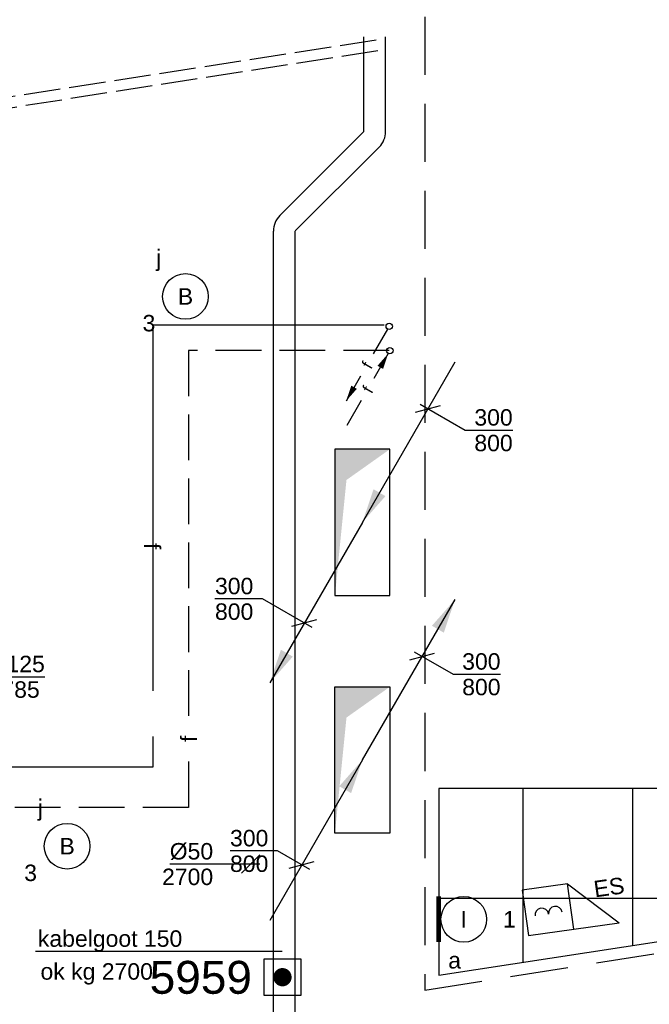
# Model space of a CAD drawing. Extents: x -329828 to 339781, y -55429 to 69176.
# Tile 120 of 140: x 37075 to 40520, y 20976 to 26364. Entities that reach past the tile are written whole.
import ezdxf
from ezdxf.enums import TextEntityAlignment as Align

# ---------------------------------------------------------------- set-up
doc = ezdxf.new("R2010")
doc.units = 0
doc.header["$LTSCALE"] = 50
for name, pattern in [('2322140', [45, 40, -5]), ('2322203', [45, 5, -2, 5, -2, 5, -2, 5, -2, 5, -2, 5, -5]), ('E_GOOT3', [5, 4, -1]), ('HIDDEN', [9.525, 6.35, -3.175])]:
    doc.linetypes.add(name, pattern=pattern)
doc.layers.get('0').update_dxf_attribs({"linetype": 'CONTINUOUS'})
for name, color, linetype in [('brandmeldserienummers', 1, 'CONTINUOUS'), ('EL6131--', 2, 'CONTINUOUS'), ('EL6131--_WG', 2, 'CONTINUOUS'), ('EL6222--', 3, 'CONTINUOUS'), ('EL6311--', 3, 'CONTINUOUS'), ('EL6511--', 3, 'CONTINUOUS'), ('EL6522--', 3, 'CONTINUOUS'), ('EM6131--', 1, 'CONTINUOUS'), ('plafond', 8, 'CONTINUOUS'), ('WL5448--', 4, 'CONTINUOUS'), ('WL570---_RETOUR', 112, 'CONTINUOUS'), ('WL570---_TOEVOER', 3, 'CONTINUOUS'), ('WM524---', 1, 'CONTINUOUS'), ('WM5448--', 1, 'CONTINUOUS'), ('WM570---_RETOUR', 1, 'CONTINUOUS'), ('WM570---_TOEVOER', 1, 'CONTINUOUS'), ('WM570---_TOEVOER_PR', 1, 'CONTINUOUS')]:
    doc.layers.add(name, color=color, linetype=linetype)
doc.styles.add('BURO-018', font='ARIAL.TTF', dxfattribs={"height": 90})

# ---------------------------------------------------------------- blocks, each defined once
blk = doc.blocks.new('1115B3A')
at = {"color": 0, "linetype": 'Continuous'}
blk.add_circle((0, 0), 2.5, dxfattribs=at)
at = {"color": 0, "linetype": 'Continuous', "style": 'BURO-018'}
for tag, p in [('E_GKAST', (0, 8)), ('E_GROEP', (0, 5)), ('E_SGROEP', (4.5, 5)), ('E_ARMCODE', (0, 0)), ('E_SLET', (4.5, -1))]:
    blk.add_attdef(tag, text='', height=1.8, dxfattribs=at).set_placement(p, align=Align.MIDDLE)
blk = doc.blocks.new('E00172')
at = {"color": 0, "linetype": 'Continuous', "const_width": 0.5}
blk.add_lwpolyline([(-2.5, 0.75), (2.5, 0.75)], dxfattribs=at)
at = {"color": 0, "linetype": 'Continuous'}
blk.add_circle((0, 3.5), 2.5, dxfattribs=at)
at = {"color": 0, "linetype": 'Continuous', "style": 'BURO-018'}
for tag, p in [('E_GKAST', (0, 11.5)), ('E_GROEP', (0, 8.5)), ('E_SGROEP', (4.5, 8.5)), ('E_ARMCODE', (0, 3.5)), ('E_SLET', (4.5, 2.5))]:
    blk.add_attdef(tag, text='', height=1.8, dxfattribs=at).set_placement(p, align=Align.MIDDLE)
blk = doc.blocks.new('E00124')
at = {"color": 0, "linetype": 'Continuous'}
for p, q in [((-2, 5), (2, 5)), ((-2, 1), (-2, 5)), ((2, 5), (2, 1)), ((2, 1), (-2, 1))]:
    blk.add_line(p, q, dxfattribs=at)
at = {"color": 0, "linetype": 'Continuous', "const_width": 1}
blk.add_lwpolyline([(-0.5, 3, 1), (0.5, 3, 1)], format="xyb", close=True, dxfattribs=at)
at = {"color": 0, "linetype": 'Continuous', "style": 'BURO-018'}
blk.add_attdef('E_TEXT1', text='', height=1.8, dxfattribs=at).set_placement((0, 7.5), align=Align.MIDDLE)
at = {"color": 0, "linetype": 'Continuous', "style": 'BURO-018', "flags": 1}
blk.add_attdef('E_MATCODE', (0, 0), '', height=1.8, dxfattribs=at)
blk = doc.blocks.new('111604')
at = {"color": 0, "linetype": 'Continuous'}
for p, q in [((-5, 6), (-5, 1)), ((0, 6), (-5, 6)), ((0, 1), (0, 6)), ((0, 6), (5, 1)), ((-5, 1), (5, 1))]:
    blk.add_line(p, q, dxfattribs=at)
for centre in [(-3.25, 3), (-1.75, 3)]:
    blk.add_arc(centre, 0.75, 0, 180, dxfattribs=at)
at = {"color": 0, "linetype": 'Continuous', "style": 'BURO-018'}
blk.add_attdef('E_TEXT1', text='', height=1.8, dxfattribs=at).set_placement((0, 8.5), align=Align.MIDDLE)
at = {"color": 0, "linetype": 'Continuous', "style": 'BURO-018', "flags": 1}
blk.add_attdef('E_MATCODE', text='', height=1.8, dxfattribs=at).set_placement((0, 0), align=Align.MIDDLE)
blk = doc.blocks.new('*U423')
at = {"layer": 'WM570---_TOEVOER', "color": 0, "ltscale": 10}
for p, q in [((-39.9, 50), (244.6, -306.2)), ((24.1, 50), (-24.1, -50)), ((244.6, -306.2), (602.2, -306.2))]:
    blk.add_line(p, q, dxfattribs=at)
at = {"layer": 'WM570---_TOEVOER', "color": 0, "style": 'BURO-018'}
for s, p in [('%%c125', (294.6, -281.2)), ('2785', (294.6, -421.2))]:
    blk.add_text(s, height=90, dxfattribs=at).set_placement(p)
blk = doc.blocks.new('*U563')
at = {"layer": 'WM524---', "color": 0, "ltscale": 10}
for p, q in [((50, 0), (-443.3, 0)), ((-50, -50), (50, 50))]:
    blk.add_line(p, q, dxfattribs=at)
at = {"layer": 'WM524---', "color": 0, "style": 'BURO-018'}
for s, p in [('%%c50', (-443.3, 25)), ('2700', (-485.3, -115))]:
    blk.add_text(s, height=90, dxfattribs=at).set_placement(p)
blk = doc.blocks.new('LDV2')
at = {"color": 0, "linetype": 'Continuous'}
for p, q in [((-0.25, -0.43), (-2.5, -4.33)), ((-4.5, -7.79), (-6.75, -11.69))]:
    blk.add_line(p, q, dxfattribs=at)
blk.add_lwpolyline([(-6.75, -11.69, 0, 1, 0), (-5.5, -9.53, 1, 1, 0)], format="xyseb", dxfattribs=at)
blk.add_circle((0, 0), 0.5, dxfattribs=at)
at = {"color": 0, "linetype": 'Continuous', "style": 'BURO-018'}
blk.add_attdef('LD_TEXT1', text='', height=1.8, rotation=60, dxfattribs=at).set_placement((-3.5, -6.06), align=Align.MIDDLE)
blk = doc.blocks.new('LDV4')
at = {"color": 0, "linetype": 'Continuous'}
for p, q in [((-0.25, -0.43), (-2.5, -4.33)), ((-4.5, -7.79), (-6.75, -11.69))]:
    blk.add_line(p, q, dxfattribs=at)
blk.add_lwpolyline([(-0.25, -0.43, 0, 1, 0), (-1.5, -2.6, 1, 1, 0)], format="xyseb", dxfattribs=at)
blk.add_circle((0, 0), 0.5, dxfattribs=at)
at = {"color": 0, "linetype": 'Continuous', "style": 'BURO-018'}
blk.add_attdef('LD_TEXT1', text='', height=1.8, rotation=60, dxfattribs=at).set_placement((-3.5, -6.06), align=Align.MIDDLE)
blk = doc.blocks.new('*U567')
at = {"color": 0, "ltscale": 10}
for p, q in [((0, 60, -2730), (518.8, 60, -2730)), ((0, -60, -2730), (518.8, -60, -2730))]:
    blk.add_line(p, q, dxfattribs=at)
at = {"layer": 'EM6131--', "color": 1, "style": 'BURO-018'}
blk.add_attdef('POSNR', text='', height=90, dxfattribs=at).set_placement((0, 0), align=Align.MIDDLE)
blk = doc.blocks.new('*U568')
at = {"color": 0, "ltscale": 10}
blk.add_arc((-24.9, 60, -2730), 120, 270, 315, dxfattribs=at)
at = {"layer": 'EM6131--', "color": 1, "style": 'BURO-018'}
blk.add_attdef('POSNR', text='', height=90, dxfattribs=at).set_placement((0, 0), align=Align.MIDDLE)
blk = doc.blocks.new('*U569')
at = {"color": 0, "ltscale": 10}
for p, q in [((0, 60, -2730), (649.4, 60, -2730)), ((0, -60, -2730), (649.4, -60, -2730))]:
    blk.add_line(p, q, dxfattribs=at)
at = {"layer": 'EM6131--', "color": 1, "style": 'BURO-018'}
blk.add_attdef('POSNR', text='', height=90, dxfattribs=at).set_placement((0, 0), align=Align.MIDDLE)
blk = doc.blocks.new('*U570')
at = {"color": 0, "ltscale": 10}
for p, q in [((0, 60, -2730), (4789.9, 60, -2730)), ((0, -60, -2730), (4789.9, -60, -2730))]:
    blk.add_line(p, q, dxfattribs=at)
at = {"layer": 'EM6131--', "color": 1, "style": 'BURO-018'}
blk.add_attdef('POSNR', text='', height=90, dxfattribs=at).set_placement((0, 0), align=Align.MIDDLE)
blk = doc.blocks.new('*U571')
at = {"color": 0, "ltscale": 10}
blk.add_arc((-24.9, -60, -2730), 120, 45, 90, dxfattribs=at)
at = {"layer": 'EM6131--', "color": 1, "style": 'BURO-018'}
blk.add_attdef('POSNR', text='', height=90, dxfattribs=at).set_placement((0, 0), align=Align.MIDDLE)
blk = doc.blocks.new('*U639')
at = {"ltscale": 10}
for points in [[(507, 878.1), (445.6, 696.8), (380.7, 734.3)], [(150, 400), (-150, 400), (-150, -400), (-87, 232)], [(0, 0), (-61.4, -181.3), (-126.3, -143.8)]]:
    blk.add_hatch(color=2, dxfattribs=at).paths.add_polyline_path(points)
at = {"color": 2, "ltscale": 10}
for q in [(507, 878.1), (-507, -878.1)]:
    blk.add_line((0, 0), q, dxfattribs=at)
at = {"color": 0, "ltscale": 10}
for p, q in [((-150, 400), (150, 400)), ((-150, -400), (-150, 400)), ((150, 400), (150, -400)), ((150, -400), (-150, -400))]:
    blk.add_line(p, q, dxfattribs=at)
at = {"layer": 'WM570---_TOEVOER_PR', "color": 1, "style": 'BURO-018'}
blk.add_attdef('POSNR', text='', height=90, dxfattribs=at).set_placement((0, 0), align=Align.MIDDLE)
blk = doc.blocks.new('*U640')
at = {"ltscale": 10}
for points in [[(150, 400), (-150, 400), (-150, -400), (-87, 232)], [(0, 0), (61.4, 181.3), (126.3, 143.8)], [(-507, -878.1), (-445.6, -696.8), (-380.7, -734.3)]]:
    blk.add_hatch(color=2, dxfattribs=at).paths.add_polyline_path(points)
at = {"color": 2, "ltscale": 10}
for q in [(507, 878.1, -3600), (-507, -878.1, -3600)]:
    blk.add_line((0, 0, -3600), q, dxfattribs=at)
at = {"color": 0, "ltscale": 10}
for p, q in [((150, 400, -3600), (-150, 400, -3600)), ((-150, 400, -3600), (-150, -400, -3600)), ((150, -400, -3600), (150, 400, -3600)), ((-150, -400, -3600), (150, -400, -3600))]:
    blk.add_line(p, q, dxfattribs=at)
at = {"layer": 'WM570---_TOEVOER_PR', "color": 1, "style": 'BURO-018'}
blk.add_attdef('POSNR', text='', height=90, dxfattribs=at).set_placement((0, 0), align=Align.MIDDLE)
blk = doc.blocks.new('*U641')
at = {"layer": 'WM570---_TOEVOER', "color": 0, "ltscale": 10}
for p, q in [((-68.3, -18.3), (68.3, 18.3)), ((-43.3, 25), (203.6, -117.6)), ((203.6, -117.6), (463.4, -117.6))]:
    blk.add_line(p, q, dxfattribs=at)
at = {"layer": 'WM570---_TOEVOER', "color": 0, "style": 'BURO-018'}
for s, p in [('300', (253.6, -92.6)), ('800', (253.6, -232.6))]:
    blk.add_text(s, height=90, dxfattribs=at).set_placement(p)
blk = doc.blocks.new('*U642')
at = {"layer": 'WM570---_RETOUR', "color": 0, "ltscale": 10}
for p, q in [((-68.3, -18.3), (68.3, 18.3)), ((-43.3, 25), (169.1, -97.6)), ((169.1, -97.6), (428.9, -97.6))]:
    blk.add_line(p, q, dxfattribs=at)
at = {"layer": 'WM570---_RETOUR', "color": 0, "style": 'BURO-018'}
for s, p in [('300', (219.1, -72.6)), ('800', (219.1, -212.6))]:
    blk.add_text(s, height=90, dxfattribs=at).set_placement(p)
blk = doc.blocks.new('*U643')
at = {"layer": 'WM570---_TOEVOER', "color": 0, "ltscale": 10}
for p, q in [((-229, 132.2), (-488.8, 132.2)), ((43.3, -25), (-229, 132.2)), ((-68.3, -18.3), (68.3, 18.3))]:
    blk.add_line(p, q, dxfattribs=at)
at = {"layer": 'WM570---_TOEVOER', "color": 0, "style": 'BURO-018'}
for s, p in [('300', (-488.8, 157.2)), ('800', (-488.8, 17.2))]:
    blk.add_text(s, height=90, dxfattribs=at).set_placement(p)
blk = doc.blocks.new('*U644')
at = {"layer": 'WM570---_RETOUR', "color": 0, "ltscale": 10}
for p, q in [((-132.8, 76.7), (-392.5, 76.7)), ((43.3, -25), (-132.8, 76.7)), ((-68.3, -18.3), (68.3, 18.3))]:
    blk.add_line(p, q, dxfattribs=at)
at = {"layer": 'WM570---_RETOUR', "color": 0, "style": 'BURO-018'}
for s, p in [('300', (-392.5, 101.7)), ('800', (-392.5, -38.3))]:
    blk.add_text(s, height=90, dxfattribs=at).set_placement(p)
blk = doc.blocks.new('2322140-1')
at = {"layer": 'WM5448--', "color": 0, "style": 'BURO-018'}
blk.add_text('f', height=90, rotation=270, dxfattribs=at).set_placement((37803.7, 23482.9, 2900), align=Align.MIDDLE)
blk = doc.blocks.new('2322203-1')
at = {"layer": 'WM5448--', "color": 0, "style": 'BURO-018'}
blk.add_text('f', height=90, rotation=90, dxfattribs=at).set_placement((37999, 22428.9, 2900), align=Align.MIDDLE)

msp = doc.modelspace()

# ---------------------------------------------------------------- hatches: boundary and pattern name
at = {"layer": 'plafond'}
h = msp.add_hatch(dxfattribs=at)
h.set_pattern_fill('RASTER_600_0002', color=256, style=0, pattern_type=2)
h.set_pattern_definition([(270, (39829.27, 22156.15), (600, 0), []), (2e-14, (39829.27, 22156.15), (0, 600), [])])
h.paths.add_polyline_path([(39368, 21136.2), (42000.8, 21539), (42000.8, 22156.2), (39368, 22156.2)])

# ---------------------------------------------------------------- linework, layer by layer
at = {"layer": 'EL6131--_WG', "linetype": 'E_GOOT3'}
for p, q in [((35123.1, 25647.9, 3000), (39072.3, 26261.2, 3000)), ((35132, 25588.5, 3000), (39081.5, 26201.9, 3000))]:
    msp.add_line(p, q, dxfattribs=at)
at = {"layer": 'EL6311--', "color": 4, "linetype": 'HIDDEN'}
for p, q in [((39291.3, 27809), (39291.3, 21054)), ((39291.3, 21054), (44745.7, 21914.7))]:
    msp.add_line(p, q, dxfattribs=at)
at = {"layer": 'EM6131--'}
msp.add_line((38511.6, 21264.4), (37161.8, 21264.4), dxfattribs=at)
at = {"layer": 'plafond', "linetype": 'Continuous', "flags": 128}
msp.add_lwpolyline([(39368, 21136.2), (42000.8, 21539), (42000.8, 22156.2), (39368, 22156.2)], close=True, dxfattribs=at)
at = {"layer": 'WL5448--', "linetype": '2322140'}
for p, q in [((39070.2, 24691.6, 2900), (37803.7, 24691.6, 2900)), ((37803.7, 24691.6, 2900), (37803.7, 22274.2, 2900)), ((37803.7, 22274.2, 2900), (34898.8, 22274.2, 2900))]:
    msp.add_line(p, q, dxfattribs=at)
at = {"layer": 'WL5448--', "linetype": '2322203'}
for p, q in [((39097.6, 24553.9, 2900), (37999, 24553.9, 2900)), ((37999, 24553.9, 2900), (37999, 22053.9, 2900)), ((37999, 22053.9, 2900), (35119.4, 22053.9, 2900))]:
    msp.add_line(p, q, dxfattribs=at)

# ---------------------------------------------------------------- block references
at = {"layer": 'EL6131--'}
for name, p, rotation in [('*U567', (39017.8, 25751.6, 2730), 90), ('*U569', (38541, 25250, 2730), 45.00000000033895), ('*U568', (39017.8, 25726.8, 2730), 45.00000000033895), ('*U571', (38523.5, 25232.4, 2730), 90), ('*U570', (38523.5, 20417.6, 2730), 90)]:
    msp.add_blockref(name, p, dxfattribs=dict(at, rotation=rotation))
at = {"layer": 'EL6311--'}
ref = msp.add_blockref('1115B3A', (37982.5, 24849.3), dxfattribs=dict(at, xscale=50.00000000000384, yscale=50, zscale=50, rotation=171.1197738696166))
ref.add_attrib('E_ARMCODE', 'B', dxfattribs={"layer": '0', "color": 1, "linetype": 'Continuous', "height": 90, "style": 'BURO-018'}).set_placement((37982.5, 24849.3), align=Align.MIDDLE)
ref.add_attrib('E_SLET', 'j', dxfattribs={"layer": '0', "color": 1, "linetype": 'Continuous', "height": 90, "style": 'BURO-018'}).set_placement((37836.6, 25049.2), align=Align.MIDDLE)
ref.add_attrib('E_GROEP', '3', dxfattribs={"layer": '0', "color": 1, "linetype": 'Continuous', "height": 90, "style": 'BURO-018'}).set_placement((37782.6, 24703.4), align=Align.MIDDLE)
ref = msp.add_blockref('1115B3A', (37335, 21841.4), dxfattribs=dict(at, xscale=50.00000000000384, yscale=50, zscale=50, rotation=171.1197738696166))
ref.add_attrib('E_ARMCODE', 'B', dxfattribs={"layer": '0', "color": 1, "linetype": 'Continuous', "height": 90, "style": 'BURO-018'}).set_placement((37335, 21841.4), align=Align.MIDDLE)
ref.add_attrib('E_SLET', 'j', dxfattribs={"layer": '0', "color": 1, "linetype": 'Continuous', "height": 90, "style": 'BURO-018'}).set_placement((37189.2, 22041.4), align=Align.MIDDLE)
ref.add_attrib('E_GROEP', '3', dxfattribs={"layer": '0', "color": 1, "linetype": 'Continuous', "height": 90, "style": 'BURO-018'}).set_placement((37135.1, 21695.6), align=Align.MIDDLE)
ref = msp.add_blockref('E00172', (39330, 21441.4), dxfattribs=dict(at, xscale=50, yscale=50, zscale=50, rotation=270))
ref.add_attrib('E_ARMCODE', 'I', dxfattribs={"layer": '0', "color": 1, "linetype": 'Continuous', "height": 90, "style": 'BURO-018'}).set_placement((39505, 21441.4), align=Align.MIDDLE)
ref.add_attrib('E_SLET', 'a', dxfattribs={"layer": '0', "color": 1, "linetype": 'Continuous', "height": 90, "style": 'BURO-018'}).set_placement((39455, 21216.4), align=Align.MIDDLE)
ref.add_attrib('E_GROEP', '1', dxfattribs={"layer": '0', "color": 1, "linetype": 'Continuous', "height": 90, "style": 'BURO-018'}).set_placement((39755, 21441.4), align=Align.MIDDLE)
at = {"layer": 'EL6511--', "xscale": 50, "yscale": 50, "zscale": 50, "rotation": 90}
msp.add_blockref('E00124', (38663.2, 21124.6), dxfattribs=at)
at = {"layer": 'EL6522--'}
ref = msp.add_blockref('111604', (40114, 21338.5), dxfattribs=dict(at, xscale=49.99999999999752, yscale=50, zscale=50, rotation=7.938259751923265))
ref.add_attrib('E_TEXT1', 'ES', dxfattribs={"layer": '0', "color": 1, "linetype": 'Continuous', "height": 90, "rotation": 7.9383, "style": 'BURO-018'}).set_placement((40299.9, 21617.2), align=Align.MIDDLE)
at = {"layer": 'WL5448--', "color": 2}
ref = msp.add_blockref('LDV2', (39097.4, 24686.2), dxfattribs=dict(at, xscale=35, yscale=35, zscale=35))
ref.add_attrib('LD_TEXT1', 'f', dxfattribs={"layer": '0', "color": 1, "linetype": 'Continuous', "height": 63, "rotation": 60, "style": 'BURO-018'}).set_placement((38974.9, 24474), align=Align.MIDDLE)
ref = msp.add_blockref('LDV4', (39100.8, 24552.5), dxfattribs=dict(at, xscale=35, yscale=35, zscale=35))
ref.add_attrib('LD_TEXT1', 'f', dxfattribs={"layer": '0', "color": 1, "linetype": 'Continuous', "height": 63, "rotation": 60, "style": 'BURO-018'}).set_placement((38978.3, 24340.4), align=Align.MIDDLE)
at = {"layer": 'WL570---_RETOUR'}
msp.add_blockref('*U639', (38950.3, 22313.1), dxfattribs=at)
at = {"layer": 'WL570---_TOEVOER'}
msp.add_blockref('*U640', (38950.3, 23613.1, 3600), dxfattribs=at)
at = {"layer": 'WM524---'}
msp.add_blockref('*U563', (38339.6, 21743.7, 2700), dxfattribs=at)
at = {"layer": 'WM5448--'}
for name in ['2322140-1', '2322203-1']:
    msp.add_blockref(name, (0, 0), dxfattribs=at)
at = {"layer": 'WM570---_RETOUR'}
for name, p in [('*U642', (39277.5, 22879.8, 3600)), ('*U644', (38618.8, 21738.8, 0.5))]:
    msp.add_blockref(name, p, dxfattribs=at)
at = {"layer": 'WM570---_TOEVOER'}
for name, p in [('*U641', (39309.5, 24235.2, 3599.5)), ('*U643', (38632.7, 23062.8)), ('*U423', (36610.8, 23074.7, 2850))]:
    msp.add_blockref(name, p, dxfattribs=at)

# ---------------------------------------------------------------- texts
at = {"layer": 'brandmeldserienummers', "color": 1, "style": 'BURO-018'}
msp.add_text('5959', height=180, dxfattribs=at).set_placement((37786.7, 21033.9))
at = {"layer": 'EL6222--', "color": 1, "style": 'BURO-018'}
for s, p in [('kabelgoot 150', (37175.1, 21290.9)), ('ok kg 2700', (37189.2, 21111))]:
    msp.add_text(s, height=90, dxfattribs=at).set_placement(p)

doc.saveas('drawing.dxf')
